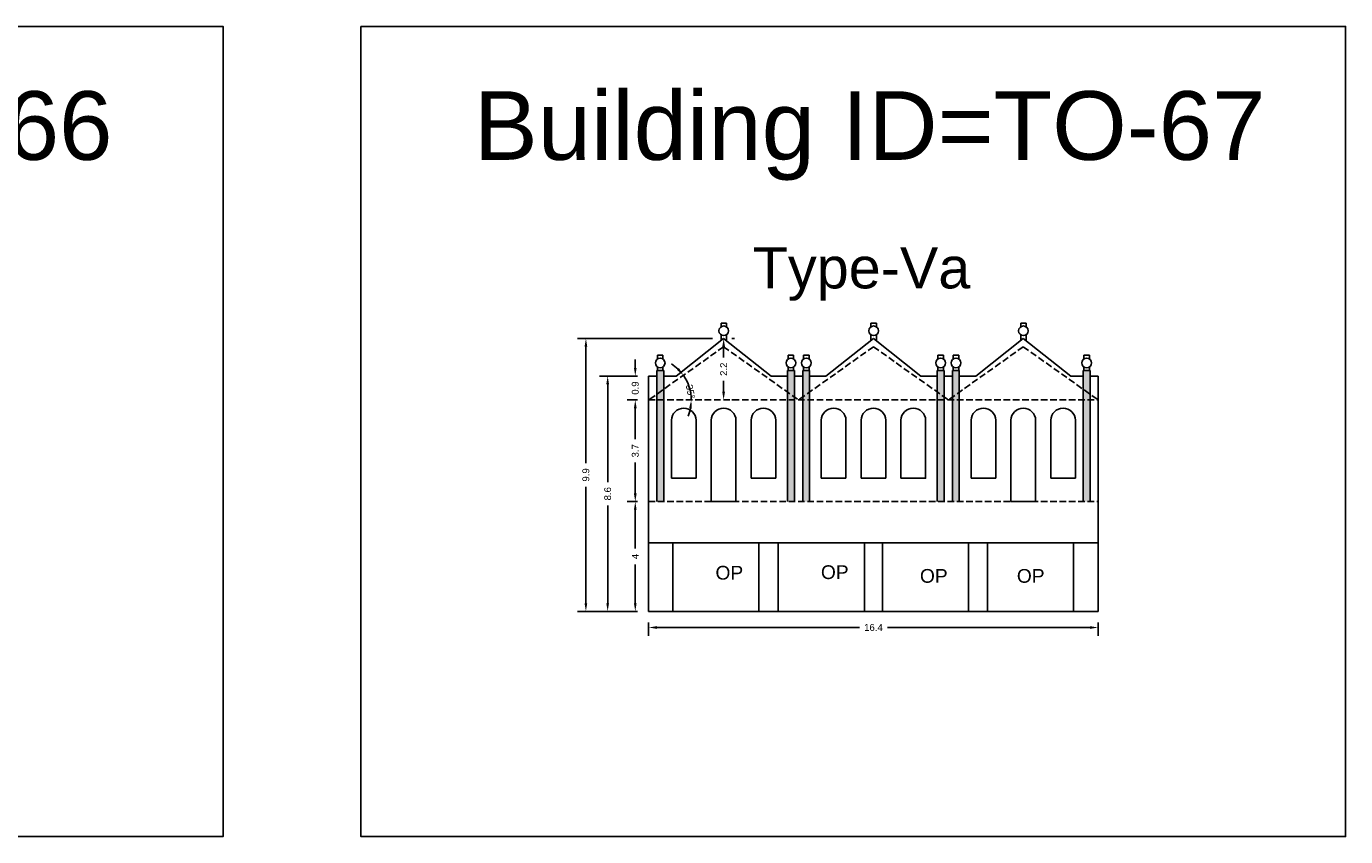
# Model space of a CAD drawing. Header units: metres. Extents: x 3416649 to 3417130, y -6713042 to -6712690.
# Tile 17 of 70: x 3416903 to 3416951, y -6713004 to -6712974. Entities that reach past the tile are written whole.
import ezdxf

# ---------------------------------------------------------------- set-up
doc = ezdxf.new("R2010")
doc.units = ezdxf.units.M
doc.linetypes.add('ACAD_ISO02W100', pattern=[15, 12, -3])
doc.layers.add('Dotted', color=7, linetype='ACAD_ISO02W100', plot=False)
doc.styles.get("Standard").update_dxf_attribs({"font": 'arial.ttf'})
doc.dimstyles.new('ISO-25', dxfattribs={"dimtxt": 0.25, "dimasz": 0.3, "dimexe": 0.3, "dimexo": 0.4, "dimgap": 0.2, "dimtad": 0, "dimdec": 1, "dimdsep": 46, "dimtxsty": 'Standard', "dimcen": 2.5, "dimadec": 0, "dimazin": 0, "dimtfac": 1, "dimtdec": 1, "dimtmove": 0, "dimatfit": 3, "dimfxl": 1, "dimarcsym": 0})

# ---------------------------------------------------------------- blocks, each defined once
blk = doc.blocks.new('*D528')
at = {"color": 0, "lineweight": -2, "transparency": 16777216}
for start, end in [(46.4824, 57.5663), (360, 35.3985), (337.8322, 348.9161)]:
    blk.add_arc((3416925.883, -6712987.767), 1.553, start, end, dxfattribs=at)
at = {"color": 0, "transparency": 16777216}
for points in [[(3416926.99, -6712986.607), (3416926.915, -6712986.673), (3416927.149, -6712986.867)], [(3416927.357, -6712988.06), (3416927.457, -6712988.07), (3416927.436, -6712987.767)]]:
    blk.add_solid(points, dxfattribs=at)
at = {"layer": 'Defpoints', "color": 0, "transparency": 16777216}
for p in [(3416928.613, -6712985.827), (3416927.306, -6712987.145), (3416925.883, -6712987.767), (3416925.883, -6712987.767), (3416942.253, -6712987.767)]:
    blk.add_point(p, dxfattribs=at)
at = {"color": 0, "transparency": 16777216, "insert": (3416927.406, -6712987.463), "char_height": 0.25, "attachment_point": 5, "rotation": 281.2679}
blk.add_mtext('35°', dxfattribs=at)
blk = doc.blocks.new('*D529')
at = {"color": 0, "lineweight": -2, "transparency": 16777216}
for p, q in [((3416925.883, -6712995.867), (3416925.883, -6712996.353)), ((3416926.183, -6712996.053), (3416933.556, -6712996.053)), ((3416941.953, -6712996.053), (3416934.58, -6712996.053)), ((3416942.253, -6712995.867), (3416942.253, -6712996.353))]:
    blk.add_line(p, q, dxfattribs=at)
at = {"color": 0, "transparency": 16777216}
for points in [[(3416926.183, -6712996.003), (3416926.183, -6712996.103), (3416925.883, -6712996.053)], [(3416941.953, -6712996.003), (3416941.953, -6712996.103), (3416942.253, -6712996.053)]]:
    blk.add_solid(points, dxfattribs=at)
at = {"layer": 'Defpoints', "color": 0, "transparency": 16777216}
for p in [(3416925.883, -6712995.467), (3416942.253, -6712995.467), (3416942.253, -6712996.053)]:
    blk.add_point(p, dxfattribs=at)
at = {"color": 0, "transparency": 16777216, "insert": (3416934.068, -6712996.053), "char_height": 0.25, "attachment_point": 5}
blk.add_mtext('16.4', dxfattribs=at)
blk = doc.blocks.new('*D530')
at = {"color": 0, "lineweight": -2, "transparency": 16777216}
for p, q in [((3416925.483, -6712991.467), (3416925.097, -6712991.467)), ((3416925.397, -6712991.767), (3416925.397, -6712993.18)), ((3416925.397, -6712995.167), (3416925.397, -6712993.753)), ((3416925.483, -6712995.467), (3416925.097, -6712995.467))]:
    blk.add_line(p, q, dxfattribs=at)
at = {"color": 0, "transparency": 16777216}
for points in [[(3416925.347, -6712991.767), (3416925.447, -6712991.767), (3416925.397, -6712991.467)], [(3416925.347, -6712995.167), (3416925.447, -6712995.167), (3416925.397, -6712995.467)]]:
    blk.add_solid(points, dxfattribs=at)
at = {"layer": 'Defpoints', "color": 0, "transparency": 16777216}
for p in [(3416925.397, -6712991.467), (3416925.883, -6712991.467), (3416925.883, -6712995.467)]:
    blk.add_point(p, dxfattribs=at)
at = {"color": 0, "transparency": 16777216, "insert": (3416925.397, -6712993.467), "char_height": 0.25, "attachment_point": 5, "rotation": 90}
blk.add_mtext('4', dxfattribs=at)
blk = doc.blocks.new('*D531')
at = {"color": 0, "lineweight": -2, "transparency": 16777216}
for p, q in [((3416925.483, -6712987.767), (3416925.097, -6712987.767)), ((3416925.397, -6712988.067), (3416925.397, -6712989.189)), ((3416925.397, -6712991.167), (3416925.397, -6712990.044)), ((3416925.483, -6712991.467), (3416925.097, -6712991.467))]:
    blk.add_line(p, q, dxfattribs=at)
at = {"color": 0, "transparency": 16777216}
for points in [[(3416925.347, -6712988.067), (3416925.447, -6712988.067), (3416925.397, -6712987.767)], [(3416925.347, -6712991.167), (3416925.447, -6712991.167), (3416925.397, -6712991.467)]]:
    blk.add_solid(points, dxfattribs=at)
at = {"layer": 'Defpoints', "color": 0, "transparency": 16777216}
for p in [(3416925.397, -6712987.767), (3416925.883, -6712987.767), (3416925.883, -6712991.467)]:
    blk.add_point(p, dxfattribs=at)
at = {"color": 0, "transparency": 16777216, "insert": (3416925.397, -6712989.617), "char_height": 0.25, "attachment_point": 5, "rotation": 90}
blk.add_mtext('3.7', dxfattribs=at)
blk = doc.blocks.new('*D532')
at = {"color": 0, "lineweight": -2, "transparency": 16777216}
for p, q in [((3416925.397, -6712986.597), (3416925.397, -6712986.297)), ((3416925.483, -6712986.897), (3416925.097, -6712986.897)), ((3416925.397, -6712986.897), (3416925.397, -6712986.904)), ((3416925.483, -6712987.767), (3416925.097, -6712987.767)), ((3416925.397, -6712987.767), (3416925.397, -6712987.759)), ((3416925.397, -6712988.067), (3416925.397, -6712988.367))]:
    blk.add_line(p, q, dxfattribs=at)
at = {"color": 0, "transparency": 16777216}
for points in [[(3416925.347, -6712986.597), (3416925.447, -6712986.597), (3416925.397, -6712986.897)], [(3416925.347, -6712988.067), (3416925.447, -6712988.067), (3416925.397, -6712987.767)]]:
    blk.add_solid(points, dxfattribs=at)
at = {"layer": 'Defpoints', "color": 0, "transparency": 16777216}
for p in [(3416925.397, -6712986.897), (3416925.883, -6712986.897), (3416925.883, -6712987.767)]:
    blk.add_point(p, dxfattribs=at)
at = {"color": 0, "transparency": 16777216, "insert": (3416925.397, -6712987.332), "char_height": 0.25, "attachment_point": 5, "rotation": 90}
blk.add_mtext('0.9', dxfattribs=at)
blk = doc.blocks.new('*D533')
at = {"color": 0, "lineweight": -2, "transparency": 16777216}
for p, q in [((3416929.013, -6712985.527), (3416928.913, -6712985.527)), ((3416928.613, -6712985.827), (3416928.613, -6712986.218)), ((3416928.613, -6712987.467), (3416928.613, -6712987.075)), ((3416929.013, -6712987.767), (3416928.913, -6712987.767))]:
    blk.add_line(p, q, dxfattribs=at)
at = {"color": 0, "transparency": 16777216}
for points in [[(3416928.563, -6712985.827), (3416928.663, -6712985.827), (3416928.613, -6712985.527)], [(3416928.563, -6712987.467), (3416928.663, -6712987.467), (3416928.613, -6712987.767)]]:
    blk.add_solid(points, dxfattribs=at)
at = {"layer": 'Defpoints', "color": 0, "transparency": 16777216}
for p in [(3416928.613, -6712985.527), (3416928.613, -6712987.767), (3416928.613, -6712987.767)]:
    blk.add_point(p, dxfattribs=at)
at = {"color": 0, "transparency": 16777216, "insert": (3416928.613, -6712986.647), "char_height": 0.25, "attachment_point": 5, "rotation": 90}
blk.add_mtext('2.2', dxfattribs=at)
blk = doc.blocks.new('*D534')
at = {"color": 0, "lineweight": -2, "transparency": 16777216}
for p, q in [((3416925.483, -6712986.897), (3416924.092, -6712986.897)), ((3416924.392, -6712987.197), (3416924.392, -6712990.754)), ((3416924.392, -6712995.167), (3416924.392, -6712991.609)), ((3416925.483, -6712995.467), (3416924.092, -6712995.467))]:
    blk.add_line(p, q, dxfattribs=at)
at = {"color": 0, "transparency": 16777216}
for points in [[(3416924.342, -6712987.197), (3416924.442, -6712987.197), (3416924.392, -6712986.897)], [(3416924.342, -6712995.167), (3416924.442, -6712995.167), (3416924.392, -6712995.467)]]:
    blk.add_solid(points, dxfattribs=at)
at = {"layer": 'Defpoints', "color": 0, "transparency": 16777216}
for p in [(3416924.392, -6712986.897), (3416925.883, -6712986.897), (3416925.883, -6712995.467)]:
    blk.add_point(p, dxfattribs=at)
at = {"color": 0, "transparency": 16777216, "insert": (3416924.392, -6712991.182), "char_height": 0.25, "attachment_point": 5, "rotation": 90}
blk.add_mtext('8.6', dxfattribs=at)
blk = doc.blocks.new('*D535')
at = {"color": 0, "lineweight": -2, "transparency": 16777216}
for p, q in [((3416928.213, -6712985.527), (3416923.299, -6712985.527)), ((3416923.599, -6712985.827), (3416923.599, -6712990.069)), ((3416923.599, -6712995.167), (3416923.599, -6712990.924)), ((3416925.483, -6712995.467), (3416923.299, -6712995.467))]:
    blk.add_line(p, q, dxfattribs=at)
at = {"color": 0, "transparency": 16777216}
for points in [[(3416923.549, -6712985.827), (3416923.649, -6712985.827), (3416923.599, -6712985.527)], [(3416923.549, -6712995.167), (3416923.649, -6712995.167), (3416923.599, -6712995.467)]]:
    blk.add_solid(points, dxfattribs=at)
at = {"layer": 'Defpoints', "color": 0, "transparency": 16777216}
for p in [(3416923.599, -6712985.527), (3416928.613, -6712985.527), (3416925.883, -6712995.467)]:
    blk.add_point(p, dxfattribs=at)
at = {"color": 0, "transparency": 16777216, "insert": (3416923.599, -6712990.497), "char_height": 0.25, "attachment_point": 5, "rotation": 90}
blk.add_mtext('9.9', dxfattribs=at)

msp = doc.modelspace()

# ---------------------------------------------------------------- hatches: boundary and pattern name
h = msp.add_hatch(color=256)
h.dxf.hatch_style = 1
h.paths.add_polyline_path([(3416926.433, -6712987.767), (3416926.183, -6712987.767), (3416926.183, -6712991.467), (3416926.433, -6712991.467)])
h.paths.add_polyline_path([(3416926.433, -6712987.376), (3416926.183, -6712987.553), (3416926.183, -6712987.767), (3416926.433, -6712987.767)])
h.paths.add_polyline_path([(3416926.433, -6712986.697), (3416926.183, -6712986.697), (3416926.183, -6712987.553), (3416926.433, -6712987.376)])
h.paths.add_polyline_path([(3416931.193, -6712986.697), (3416930.943, -6712986.697), (3416930.943, -6712987.482), (3416931.193, -6712987.66)])
h.paths.add_polyline_path([(3416931.193, -6712987.66), (3416930.943, -6712987.482), (3416930.943, -6712987.767), (3416931.193, -6712987.767)])
h.paths.add_polyline_path([(3416931.193, -6712987.767), (3416930.943, -6712987.767), (3416930.943, -6712991.467), (3416931.193, -6712991.467)])
h.paths.add_polyline_path([(3416931.743, -6712986.697), (3416931.493, -6712986.697), (3416931.493, -6712987.656), (3416931.743, -6712987.479)])
h.paths.add_polyline_path([(3416931.743, -6712987.479), (3416931.493, -6712987.656), (3416931.493, -6712987.767), (3416931.743, -6712987.767)])
h.paths.add_polyline_path([(3416931.743, -6712987.767), (3416931.493, -6712987.767), (3416931.493, -6712991.467), (3416931.743, -6712991.467)])
h.paths.add_polyline_path([(3416936.643, -6712987.767), (3416936.393, -6712987.767), (3416936.393, -6712991.467), (3416936.643, -6712991.467)])
h.paths.add_polyline_path([(3416936.393, -6712987.479), (3416936.393, -6712987.767), (3416936.643, -6712987.767), (3416936.643, -6712987.656)])
h.paths.add_polyline_path([(3416936.643, -6712986.697), (3416936.393, -6712986.697), (3416936.393, -6712987.479), (3416936.643, -6712987.656)])
h.paths.add_polyline_path([(3416937.193, -6712986.697), (3416936.943, -6712986.697), (3416936.943, -6712987.66), (3416937.193, -6712987.482)])
h.paths.add_polyline_path([(3416937.193, -6712987.482), (3416936.943, -6712987.66), (3416936.943, -6712987.767), (3416937.193, -6712987.767)])
h.paths.add_polyline_path([(3416937.193, -6712987.767), (3416936.943, -6712987.767), (3416936.943, -6712991.467), (3416937.193, -6712991.467)])
h.paths.add_polyline_path([(3416941.953, -6712986.697), (3416941.703, -6712986.697), (3416941.703, -6712987.376), (3416941.953, -6712987.553)])
h.paths.add_polyline_path([(3416941.953, -6712987.553), (3416941.703, -6712987.376), (3416941.703, -6712987.767), (3416941.953, -6712987.767)])
h.paths.add_polyline_path([(3416941.953, -6712987.767), (3416941.703, -6712987.767), (3416941.703, -6712991.467), (3416941.953, -6712991.467)])

# ---------------------------------------------------------------- linework, layer by layer
for points in [[(3416873.434, -6712974.161), (3416910.391, -6712974.161), (3416910.391, -6713003.668), (3416873.434, -6713003.668)], [(3416915.409, -6712974.161), (3416951.258, -6712974.161), (3416951.258, -6713003.668), (3416915.409, -6713003.668)], [(3416926.763, -6712992.967), (3416929.898, -6712992.967), (3416929.898, -6712995.467), (3416926.763, -6712995.467)], [(3416926.763, -6712992.967), (3416929.898, -6712992.967), (3416929.898, -6712995.467), (3416926.763, -6712995.467)], [(3416930.602, -6712992.967), (3416933.737, -6712992.967), (3416933.737, -6712995.467), (3416930.602, -6712995.467)], [(3416937.534, -6712992.967), (3416934.399, -6712992.967), (3416934.399, -6712995.467), (3416937.534, -6712995.467)], [(3416941.353, -6712992.967), (3416938.218, -6712992.967), (3416938.218, -6712995.467), (3416941.353, -6712995.467)]]:
    msp.add_lwpolyline(points, close=True)
for points in [[(3416928.518, -6712985.104), (3416928.518, -6712984.97)], [(3416928.718, -6712984.97), (3416928.518, -6712984.97)], [(3416928.718, -6712985.104), (3416928.718, -6712984.97)], [(3416933.973, -6712985.104), (3416933.973, -6712984.97)], [(3416934.173, -6712984.97), (3416933.973, -6712984.97)], [(3416934.173, -6712985.104), (3416934.173, -6712984.97)], [(3416939.428, -6712985.104), (3416939.428, -6712984.97)], [(3416939.628, -6712984.97), (3416939.428, -6712984.97)], [(3416939.628, -6712985.104), (3416939.628, -6712984.97)], [(3416928.613, -6712985.527), (3416926.883, -6712986.897)], [(3416928.518, -6712985.602), (3416928.518, -6712985.393)], [(3416928.613, -6712985.527), (3416930.343, -6712986.897)], [(3416928.718, -6712985.609), (3416928.718, -6712985.393)], [(3416934.068, -6712985.527), (3416932.338, -6712986.897)], [(3416933.973, -6712985.602), (3416933.973, -6712985.393)], [(3416934.068, -6712985.527), (3416935.798, -6712986.897)], [(3416934.173, -6712985.609), (3416934.173, -6712985.393)], [(3416939.523, -6712985.527), (3416937.793, -6712986.897)], [(3416939.428, -6712985.602), (3416939.428, -6712985.393)], [(3416939.523, -6712985.527), (3416941.253, -6712986.897)], [(3416939.628, -6712985.609), (3416939.628, -6712985.393)], [(3416926.203, -6712986.274), (3416926.203, -6712986.14)], [(3416926.203, -6712986.14), (3416926.403, -6712986.14)], [(3416926.403, -6712986.274), (3416926.403, -6712986.14)], [(3416930.963, -6712986.274), (3416930.963, -6712986.14)], [(3416930.963, -6712986.14), (3416931.163, -6712986.14)], [(3416931.163, -6712986.274), (3416931.163, -6712986.14)], [(3416931.523, -6712986.274), (3416931.523, -6712986.14)], [(3416931.723, -6712986.14), (3416931.523, -6712986.14)], [(3416931.723, -6712986.274), (3416931.723, -6712986.14)], [(3416936.413, -6712986.274), (3416936.413, -6712986.14)], [(3416936.413, -6712986.14), (3416936.613, -6712986.14)], [(3416936.613, -6712986.274), (3416936.613, -6712986.14)], [(3416936.973, -6712986.274), (3416936.973, -6712986.14)], [(3416937.173, -6712986.14), (3416936.973, -6712986.14)], [(3416937.173, -6712986.274), (3416937.173, -6712986.14)], [(3416941.733, -6712986.274), (3416941.733, -6712986.14)], [(3416941.933, -6712986.14), (3416941.733, -6712986.14)], [(3416941.933, -6712986.274), (3416941.933, -6712986.14)], [(3416926.183, -6712991.467), (3416926.183, -6712986.697)], [(3416926.183, -6712986.697), (3416926.433, -6712986.697)], [(3416926.203, -6712986.697), (3416926.203, -6712986.563)], [(3416926.403, -6712986.697), (3416926.403, -6712986.563)], [(3416926.433, -6712991.467), (3416926.433, -6712986.697)], [(3416930.943, -6712991.467), (3416930.943, -6712986.697)], [(3416930.943, -6712986.697), (3416931.193, -6712986.697)], [(3416930.963, -6712986.697), (3416930.963, -6712986.563)], [(3416931.163, -6712986.697), (3416931.163, -6712986.563)], [(3416931.193, -6712991.467), (3416931.193, -6712986.697)], [(3416931.493, -6712991.467), (3416931.493, -6712986.697)], [(3416931.743, -6712986.697), (3416931.493, -6712986.697)], [(3416931.523, -6712986.697), (3416931.523, -6712986.563)], [(3416931.723, -6712986.697), (3416931.723, -6712986.563)], [(3416931.743, -6712991.467), (3416931.743, -6712986.697)], [(3416936.393, -6712991.467), (3416936.393, -6712986.697)], [(3416936.393, -6712986.697), (3416936.643, -6712986.697)], [(3416936.413, -6712986.697), (3416936.413, -6712986.563)], [(3416936.613, -6712986.697), (3416936.613, -6712986.563)], [(3416936.643, -6712991.467), (3416936.643, -6712986.697)], [(3416936.943, -6712991.467), (3416936.943, -6712986.697)], [(3416937.193, -6712986.697), (3416936.943, -6712986.697)], [(3416936.973, -6712986.697), (3416936.973, -6712986.563)], [(3416937.173, -6712986.697), (3416937.173, -6712986.563)], [(3416937.193, -6712991.467), (3416937.193, -6712986.697)], [(3416941.953, -6712986.697), (3416941.703, -6712986.697)], [(3416941.703, -6712991.467), (3416941.703, -6712986.697)], [(3416941.733, -6712986.697), (3416941.733, -6712986.563)], [(3416941.933, -6712986.697), (3416941.933, -6712986.563)], [(3416941.953, -6712991.467), (3416941.953, -6712986.697)], [(3416925.883, -6712986.897), (3416926.183, -6712986.897)], [(3416925.883, -6712995.467), (3416925.883, -6712986.897)], [(3416926.433, -6712986.897), (3416926.883, -6712986.897)], [(3416930.343, -6712986.897), (3416930.943, -6712986.897)], [(3416931.193, -6712986.897), (3416931.493, -6712986.897)], [(3416932.338, -6712986.897), (3416931.743, -6712986.897)], [(3416935.798, -6712986.897), (3416936.393, -6712986.897)], [(3416936.943, -6712986.897), (3416936.643, -6712986.897)], [(3416937.793, -6712986.897), (3416937.193, -6712986.897)], [(3416941.703, -6712986.897), (3416941.253, -6712986.897)], [(3416942.253, -6712986.897), (3416941.953, -6712986.897)], [(3416942.253, -6712995.467), (3416942.253, -6712986.897)], [(3416926.713, -6712988.507), (3416926.713, -6712990.617)], [(3416927.613, -6712988.507), (3416927.613, -6712990.617)], [(3416928.163, -6712988.507), (3416928.163, -6712991.467)], [(3416929.063, -6712988.507), (3416929.063, -6712991.467)], [(3416929.613, -6712988.507), (3416929.613, -6712990.617)], [(3416930.513, -6712988.507), (3416930.513, -6712990.617)], [(3416932.168, -6712988.507), (3416932.168, -6712990.617)], [(3416933.068, -6712988.507), (3416933.068, -6712990.617)], [(3416933.618, -6712988.507), (3416933.618, -6712990.617)], [(3416934.518, -6712988.507), (3416934.518, -6712990.617)], [(3416937.623, -6712988.507), (3416937.623, -6712990.617)], [(3416938.523, -6712988.507), (3416938.523, -6712990.617)], [(3416940.523, -6712988.507), (3416940.523, -6712990.617)], [(3416941.423, -6712988.507), (3416941.423, -6712990.617)], [(3416926.713, -6712990.617), (3416927.613, -6712990.617)], [(3416929.613, -6712990.617), (3416930.513, -6712990.617)], [(3416933.068, -6712990.617), (3416932.168, -6712990.617)], [(3416934.518, -6712990.617), (3416933.618, -6712990.617)], [(3416938.523, -6712990.617), (3416937.623, -6712990.617)], [(3416941.423, -6712990.617), (3416940.523, -6712990.617)], [(3416928.163, -6712991.467), (3416929.063, -6712991.467)], [(3416925.883, -6712992.967), (3416942.253, -6712992.967)], [(3416925.883, -6712995.467), (3416942.253, -6712995.467)]]:
    msp.add_lwpolyline(points)
for points in [[(3416935.068, -6712990.617), (3416935.068, -6712988.507, -0.977778), (3416935.968, -6712988.507), (3416935.968, -6712990.617)], [(3416939.073, -6712991.467), (3416939.973, -6712991.467), (3416939.973, -6712988.507, 0.977778), (3416939.073, -6712988.507)]]:
    msp.add_lwpolyline(points, format="xyb", close=True)
for centre in [(3416928.618, -6712985.248), (3416934.073, -6712985.248), (3416939.528, -6712985.248), (3416926.303, -6712986.418), (3416931.063, -6712986.418), (3416931.623, -6712986.418), (3416936.513, -6712986.418), (3416937.073, -6712986.418), (3416941.833, -6712986.418)]:
    msp.add_circle(centre, 0.176)
for centre in [(3416927.163, -6712988.517), (3416928.613, -6712988.517), (3416930.063, -6712988.517), (3416932.618, -6712988.517), (3416934.068, -6712988.517), (3416938.073, -6712988.517), (3416940.973, -6712988.517)]:
    msp.add_arc(centre, 0.45, 1.2875, 178.7125)
at = {"layer": 'Dotted', "ltscale": 0.02}
msp.add_line((3416925.883, -6712987.767), (3416942.253, -6712987.767), dxfattribs=at)
for points in [[(3416928.613, -6712985.827), (3416925.883, -6712987.767)], [(3416928.613, -6712985.827), (3416931.343, -6712987.767)], [(3416934.068, -6712985.827), (3416931.338, -6712987.767)], [(3416934.068, -6712985.827), (3416936.798, -6712987.767)], [(3416939.523, -6712985.827), (3416936.793, -6712987.767)], [(3416939.523, -6712985.827), (3416942.253, -6712987.767)], [(3416925.883, -6712991.467), (3416942.253, -6712991.467)]]:
    msp.add_lwpolyline(points, dxfattribs=at)

# ---------------------------------------------------------------- texts
at = {"attachment_point": 1}
for s, width, heights, insert, char_height in [('Building ID=TO-66', 67.86454, [0.517], (3416877.539, -6712976.522), 2.5), ('Building ID=TO-67', 67.86454, [0.517], (3416919.515, -6712976.522), 2.5), ('Type-Va ', 9.99112, [0.517], (3416929.675, -6712982.203), 1.5), ('OP', 67.86454, [0], (3416928.317, -6712993.807), 0.5), ('OP', 67.86454, [0], (3416932.155, -6712993.787), 0.5), ('OP', 67.86454, [0], (3416935.761, -6712993.923), 0.5), ('OP', 67.86454, [0], (3416939.289, -6712993.923), 0.5)]:
    msp.add_mtext_dynamic_manual_height_columns(s, width=width, gutter_width=12.5, heights=heights, dxfattribs=dict(at, insert=insert, char_height=char_height))

# ---------------------------------------------------------------- dimensions: what is measured, and where the dimension line sits
for base, p1, p2, picture, middle in [((3416923.599, -6712985.527), (3416925.883, -6712995.467), (3416928.613, -6712985.527), '*D535', (3416923.599, -6712990.497)), ((3416928.613, -6712987.767), (3416928.613, -6712985.527), (3416928.613, -6712987.767), '*D533', (3416928.613, -6712986.647)), ((3416925.397, -6712986.897), (3416925.883, -6712987.767), (3416925.883, -6712986.897), '*D532', (3416925.397, -6712987.332)), ((3416924.392, -6712986.897), (3416925.883, -6712995.467), (3416925.883, -6712986.897), '*D534', (3416924.392, -6712991.182)), ((3416925.397, -6712987.767), (3416925.883, -6712991.467), (3416925.883, -6712987.767), '*D531', (3416925.397, -6712989.617)), ((3416925.397, -6712991.467), (3416925.883, -6712995.467), (3416925.883, -6712991.467), '*D530', (3416925.397, -6712993.467))]:
    dim = msp.add_linear_dim(base=base, p1=p1, p2=p2, angle=90, dimstyle='ISO-25')
    dim.commit()
    dim.dimension.update_dxf_attribs({"geometry": picture, "text_midpoint": middle})
dim = msp.add_angular_dim_2l(base=(3416927.306, -6712987.145), line1=((3416925.883, -6712987.767), (3416942.253, -6712987.767)), line2=((3416928.613, -6712985.827), (3416925.883, -6712987.767)), dimstyle='ISO-25')
dim.commit()
dim.dimension.update_dxf_attribs({"geometry": '*D528', "text_midpoint": (3416927.406, -6712987.463), "dimtype": 162})
dim = msp.add_linear_dim(base=(3416942.253, -6712996.053), p1=(3416925.883, -6712995.467), p2=(3416942.253, -6712995.467), dimstyle='ISO-25')
dim.commit()
dim.dimension.update_dxf_attribs({"geometry": '*D529', "text_midpoint": (3416934.068, -6712996.053)})

doc.saveas('drawing.dxf')
